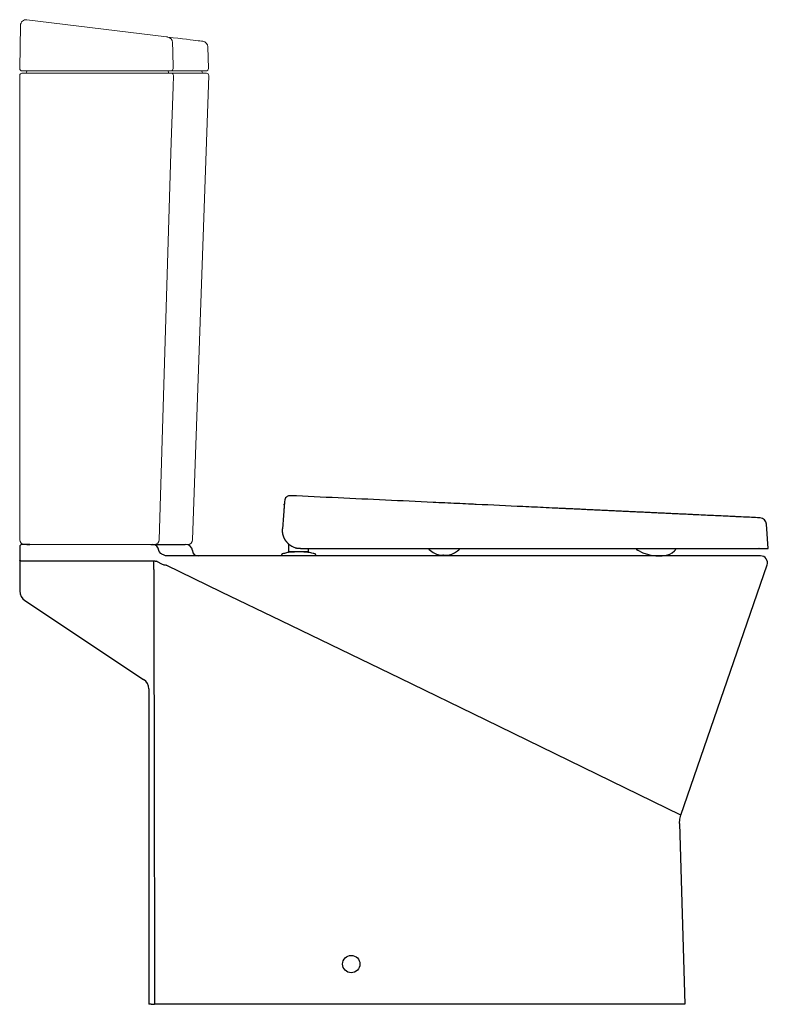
# Model space of a CAD drawing. Header units: millimetres. Extents: x 4518.103 to 4518.754, y 3167.557 to 3168.413.
import ezdxf

# ---------------------------------------------------------------- set-up
doc = ezdxf.new("R2010")
doc.units = ezdxf.units.MM
doc.layers.add('SANINDUSA', color=3, linetype='Continuous')

msp = doc.modelspace()

# ---------------------------------------------------------------- linework, layer by layer
at = {"layer": 'SANINDUSA', "linetype": 'Continuous', "lineweight": 15}
for p, q in [((4518.10276, 3168.37042), (4518.10342, 3168.408)), ((4518.10903, 3168.41288), (4518.23055, 3168.39796)), ((4518.26683, 3168.37044), (4518.26634, 3168.38928)), ((4518.10273, 3167.96065), (4518.10273, 3168.36439)), ((4518.10473, 3168.36639), (4518.10773, 3168.36639)), ((4518.10776, 3168.36839), (4518.10476, 3168.36839)), ((4518.10767, 3168.36639), (4518.10973, 3168.36639)), ((4518.10773, 3168.36639), (4518.23072, 3168.36639)), ((4518.23043, 3168.36839), (4518.10776, 3168.36839)), ((4518.23043, 3168.36839), (4518.23106, 3168.36839)), ((4518.23422, 3168.36839), (4518.23043, 3168.36839)), ((4518.23072, 3168.36639), (4518.23451, 3168.36639)), ((4518.26483, 3168.36839), (4518.23422, 3168.36839)), ((4518.23451, 3168.36639), (4518.26516, 3168.36639)), ((4518.25306, 3167.96051), (4518.26716, 3168.36432)), ((4518.10773, 3167.95665), (4518.10673, 3167.95665)), ((4518.10909, 3167.95665), (4518.10702, 3167.95665)), ((4518.21823, 3167.95665), (4518.10773, 3167.95665)), ((4518.11173, 3167.95665), (4518.10909, 3167.95665)), ((4518.22012, 3167.95665), (4518.21823, 3167.95665)), ((4518.24906, 3167.95665), (4518.22012, 3167.95665))]:
    msp.add_line(p, q, dxfattribs=at)
at = {"layer": 'SANINDUSA'}
for p, q in [((4518.33284, 3167.99139), (4518.33284, 3167.9914)), ((4518.75382, 3167.95292), (4518.75234, 3167.97415)), ((4518.10273, 3167.95465), (4518.10273, 3167.94921)), ((4518.11152, 3167.95665), (4518.10473, 3167.95665)), ((4518.10886, 3167.95665), (4518.11152, 3167.95665)), ((4518.21674, 3167.95665), (4518.21894, 3167.95665)), ((4518.21894, 3167.95665), (4518.24659, 3167.95665)), ((4518.33692, 3167.95005), (4518.33692, 3167.95675)), ((4518.34465, 3167.95314), (4518.34445, 3167.95318)), ((4518.10273, 3167.94921), (4518.10273, 3167.94279)), ((4518.22599, 3167.9484), (4518.2255, 3167.94882)), ((4518.22632, 3167.94816), (4518.22599, 3167.9484)), ((4518.22837, 3167.9471), (4518.22632, 3167.94816)), ((4518.23091, 3167.94665), (4518.2305, 3167.94666)), ((4518.74705, 3167.94665), (4518.23091, 3167.94665)), ((4518.33033, 3167.94717), (4518.33033, 3167.94665)), ((4518.33792, 3167.95005), (4518.33692, 3167.95005)), ((4518.35272, 3167.95005), (4518.33792, 3167.95005)), ((4518.34486, 3167.95311), (4518.34465, 3167.95314)), ((4518.34506, 3167.95308), (4518.34486, 3167.95311)), ((4518.34526, 3167.95305), (4518.34506, 3167.95308)), ((4518.34546, 3167.95303), (4518.34526, 3167.95305)), ((4518.36033, 3167.94665), (4518.34533, 3167.94665)), ((4518.34567, 3167.953), (4518.34546, 3167.95303)), ((4518.34587, 3167.95298), (4518.34567, 3167.953)), ((4518.34608, 3167.95297), (4518.34587, 3167.95298)), ((4518.34628, 3167.95295), (4518.34608, 3167.95297)), ((4518.34649, 3167.95294), (4518.34628, 3167.95295)), ((4518.34669, 3167.95293), (4518.34649, 3167.95294)), ((4518.3469, 3167.95292), (4518.34669, 3167.95293)), ((4518.3469, 3167.95292), (4518.34731, 3167.95292)), ((4518.34731, 3167.95292), (4518.57594, 3167.95292)), ((4518.35291, 3167.95005), (4518.35272, 3167.95005)), ((4518.3531, 3167.95005), (4518.35291, 3167.95005)), ((4518.35372, 3167.95005), (4518.3531, 3167.95005)), ((4518.35372, 3167.95292), (4518.35372, 3167.95005)), ((4518.36033, 3167.94665), (4518.36033, 3167.94717)), ((4518.46855, 3167.94734), (4518.4692, 3167.94726)), ((4518.65414, 3167.95291), (4518.65414, 3167.95292)), ((4518.65449, 3167.95292), (4518.65449, 3167.95291)), ((4518.66119, 3167.94667), (4518.66136, 3167.94667)), ((4518.66727, 3167.95291), (4518.66727, 3167.95292)), ((4518.10273, 3167.94279), (4518.10273, 3167.9387)), ((4518.10273, 3167.9387), (4518.10273, 3167.93487)), ((4518.21945, 3167.94207), (4518.10473, 3167.94207)), ((4518.22068, 3167.94202), (4518.21945, 3167.94207)), ((4518.21945, 3167.9387), (4518.21945, 3167.94207)), ((4518.21945, 3167.93487), (4518.21945, 3167.9387)), ((4518.22068, 3167.94202), (4518.22166, 3167.94191)), ((4518.22221, 3167.94181), (4518.22166, 3167.94191)), ((4518.22928, 3167.9387), (4518.23007, 3167.93856)), ((4518.67779, 3167.7211), (4518.75272, 3167.9387)), ((4518.10273, 3167.93487), (4518.10273, 3167.91609)), ((4518.1072, 3167.90776), (4518.21049, 3167.83923)), ((4518.21497, 3167.83089), (4518.21497, 3167.55665)), ((4518.67671, 3167.71403), (4518.6811, 3167.55665)), ((4518.21697, 3167.55665), (4518.21497, 3167.55665)), ((4518.21697, 3167.55665), (4518.2201, 3167.55665)), ((4518.22225, 3167.55665), (4518.2201, 3167.55665)), ((4518.6811, 3167.55665), (4518.22225, 3167.55665))]:
    msp.add_line(p, q, dxfattribs=at)
at = {"layer": 'SANINDUSA', "linetype": 'Continuous', "lineweight": 15, "flags": 128}
for points in [[(4518.23055, 3168.39796), (4518.23088, 3168.39792), (4518.23118, 3168.39788), (4518.23141, 3168.39785), (4518.2315, 3168.39784)], [(4518.2315, 3168.39784), (4518.23614, 3168.39727), (4518.24041, 3168.39675), (4518.24429, 3168.39627), (4518.2478, 3168.39584), (4518.25092, 3168.39546), (4518.25366, 3168.39512), (4518.25601, 3168.39483), (4518.25797, 3168.39459), (4518.25954, 3168.3944), (4518.26072, 3168.39425), (4518.2615, 3168.39416), (4518.2619, 3168.39411), (4518.26195, 3168.3941)], [(4518.23562, 3168.39301), (4518.23578, 3168.38535), (4518.23611, 3168.37044)], [(4518.2364, 3168.36432), (4518.23609, 3168.3544), (4518.23461, 3168.30643), (4518.22867, 3168.11455), (4518.22391, 3167.96051)]]:
    msp.add_lwpolyline(points, dxfattribs=at)
at = {"layer": 'SANINDUSA', "flags": 128}
for points in [[(4518.33298, 3167.99341), (4518.33216, 3167.98172), (4518.33135, 3167.97003)], [(4518.33282, 3167.99117), (4518.33282, 3167.99119), (4518.33282, 3167.99121)], [(4518.33282, 3167.99113), (4518.33282, 3167.99115), (4518.33282, 3167.99117)], [(4518.33284, 3167.99145), (4518.33284, 3167.99147), (4518.33284, 3167.99148)], [(4518.33284, 3167.99142), (4518.33284, 3167.99144), (4518.33284, 3167.99145)], [(4518.33284, 3167.9914), (4518.33284, 3167.9914), (4518.33284, 3167.99142)], [(4518.33241, 3167.9853), (4518.33241, 3167.9853)], [(4518.2255, 3167.94882), (4518.22412, 3167.95051), (4518.22379, 3167.9512)], [(4518.2305, 3167.94666), (4518.2295, 3167.94679), (4518.22837, 3167.9471)], [(4518.45885, 3167.95219), (4518.45891, 3167.95214), (4518.45892, 3167.95212), (4518.45893, 3167.95212), (4518.45893, 3167.95211), (4518.45893, 3167.95211), (4518.45893, 3167.95211), (4518.45893, 3167.95211), (4518.45893, 3167.95211), (4518.45893, 3167.95211), (4518.45893, 3167.95211), (4518.45893, 3167.95211), (4518.46231, 3167.94953), (4518.4653, 3167.94815), (4518.46855, 3167.94734)], [(4518.47131, 3167.94716), (4518.47175, 3167.94715), (4518.47178, 3167.94715), (4518.4718, 3167.94715), (4518.4718, 3167.94715), (4518.4718, 3167.94715), (4518.4718, 3167.94715), (4518.4718, 3167.94715), (4518.4718, 3167.94715), (4518.47321, 3167.94717), (4518.47432, 3167.94724), (4518.47546, 3167.94737), (4518.47662, 3167.94758), (4518.47867, 3167.94822), (4518.48093, 3167.94931), (4518.48354, 3167.95106), (4518.48465, 3167.95193), (4518.48472, 3167.95199), (4518.48473, 3167.952), (4518.48473, 3167.952), (4518.48473, 3167.952), (4518.48474, 3167.952), (4518.48474, 3167.952), (4518.48474, 3167.952), (4518.48474, 3167.952), (4518.48494, 3167.95216), (4518.48504, 3167.95223)], [(4518.63968, 3167.95183), (4518.63984, 3167.95174), (4518.64007, 3167.95161), (4518.64019, 3167.95154), (4518.64022, 3167.95153), (4518.64023, 3167.95152), (4518.64023, 3167.95152), (4518.64023, 3167.95152), (4518.64023, 3167.95152), (4518.64023, 3167.95152), (4518.64023, 3167.95152), (4518.64023, 3167.95152), (4518.64023, 3167.95152), (4518.64023, 3167.95152), (4518.64481, 3167.94931), (4518.64952, 3167.94775), (4518.6518, 3167.94726), (4518.65604, 3167.94676), (4518.65732, 3167.94669), (4518.65809, 3167.94666), (4518.65887, 3167.94665), (4518.65942, 3167.94665), (4518.65957, 3167.94665), (4518.65965, 3167.94665), (4518.65967, 3167.94665), (4518.65968, 3167.94665), (4518.65968, 3167.94665), (4518.65968, 3167.94665), (4518.65968, 3167.94665), (4518.65968, 3167.94665), (4518.65968, 3167.94665), (4518.65968, 3167.94665), (4518.65969, 3167.94665), (4518.65995, 3167.94665), (4518.66036, 3167.94666)], [(4518.66136, 3167.94667), (4518.66155, 3167.94668), (4518.66159, 3167.94669), (4518.6616, 3167.94669), (4518.6616, 3167.94669), (4518.6616, 3167.94669), (4518.6616, 3167.94669), (4518.6616, 3167.94669), (4518.6616, 3167.94669), (4518.6616, 3167.94669), (4518.66348, 3167.94686), (4518.66493, 3167.94712), (4518.66636, 3167.94751), (4518.66815, 3167.94822), (4518.67009, 3167.94934), (4518.67218, 3167.95099), (4518.67273, 3167.95151), (4518.6728, 3167.95158), (4518.67283, 3167.95161), (4518.67284, 3167.95162), (4518.67284, 3167.95162), (4518.67284, 3167.95162), (4518.67284, 3167.95162), (4518.67284, 3167.95162), (4518.67284, 3167.95162), (4518.67284, 3167.95162), (4518.67284, 3167.95162), (4518.67284, 3167.95162), (4518.67287, 3167.95164), (4518.6729, 3167.95168)], [(4518.10473, 3167.94207), (4518.10434, 3167.94209), (4518.10396, 3167.94213), (4518.10361, 3167.9422), (4518.10331, 3167.94229), (4518.10306, 3167.94239), (4518.10288, 3167.94252), (4518.10276, 3167.94265), (4518.10273, 3167.94279)], [(4518.22221, 3167.94181), (4518.2224, 3167.94168), (4518.22608, 3167.9397)], [(4518.22608, 3167.9397), (4518.2282, 3167.93896), (4518.22928, 3167.9387)], [(4518.67779, 3167.7211), (4518.50792, 3167.80407), (4518.43382, 3167.83996), (4518.33013, 3167.89012), (4518.27828, 3167.91519), (4518.23007, 3167.93856)], [(4518.21945, 3167.93487), (4518.2195, 3167.90531), (4518.21978, 3167.74662), (4518.22005, 3167.58793), (4518.2201, 3167.55665)], [(4518.67671, 3167.71403), (4518.67692, 3167.71755), (4518.67779, 3167.7211)]]:
    msp.add_lwpolyline(points, dxfattribs=at)
at = {"layer": 'SANINDUSA'}
msp.add_circle((4518.3911, 3167.59165), 0.0075, dxfattribs=at)
at = {"layer": 'SANINDUSA', "linetype": 'Continuous', "lineweight": 15}
for centre, radius, start, end in [((4518.10842, 3168.40792), 0.005, 83, 179), ((4518.2308, 3168.39307), 0.00482, 359.255, 81.64705), ((4518.26134, 3168.38914), 0.005, 1.60165, 83), ((4518.10473, 3168.36439), 0.002, 90, 180), ((4518.10476, 3168.37039), 0.002, 179, 270), ((4518.10773, 3168.36739), 0.001, 270, 0), ((4518.10973, 3168.36739), 0.001, 90, 180), ((4518.23103, 3168.36742), 0.000975, 358.51266, 88.42971), ((4518.23298, 3168.36736), 0.000975, 178.51099, 268.42922), ((4518.23416, 3168.37034), 0.00195, 271.69165, 2.98453), ((4518.23445, 3168.36444), 0.00195, 356.53539, 88.28779), ((4518.2603, 3168.36739), 0.001, 0, 90), ((4518.2623, 3168.36739), 0.001, 180, 270), ((4518.26483, 3168.37039), 0.002, 270, 1.5), ((4518.26516, 3168.36439), 0.002, 358, 90), ((4518.10673, 3167.96065), 0.004, 180, 270), ((4518.22002, 3167.96054), 0.00389, 271.51165, 359.57856), ((4518.24906, 3167.96065), 0.004, 270, 358)]:
    msp.add_arc(centre, radius, start, end, dxfattribs=at)
at = {"layer": 'SANINDUSA'}
for centre, radius, start, end in [((4518.74604, 3167.97341), 0.00634, 6.68338, 84.61669), ((4518.10473, 3167.95465), 0.002, 90, 180), ((4518.21799, 3167.95084), 0.00581, 3.52621, 88.60706), ((4518.24695, 3167.95065), 0.006, 5.21591, 90), ((4518.2579, 3167.95165), 0.005, 185.21591, 270), ((4518.74705, 3167.94065), 0.006, 340.99982, 90), ((4518.11273, 3167.91609), 0.01, 180, 236.43726), ((4518.20497, 3167.83089), 0.01, 0, 56.43726)]:
    msp.add_arc(centre, radius, start, end, dxfattribs=at)
for points, knots in [([(4518.33827, 3167.99898), (4518.33763, 3167.99899), (4518.33633, 3167.99886), (4518.33464, 3167.99781), (4518.3334, 3167.99626), (4518.33316, 3167.99498), (4518.33301, 3167.99377)], [0, 0, 0, 0, 0.250101, 0.500259, 0.750273, 1, 1, 1, 1]), ([(4518.57876, 3167.98764), (4518.5783, 3167.98766), (4518.57762, 3167.98769), (4518.57683, 3167.98773), (4518.57646, 3167.98775), (4518.5763, 3167.98776), (4518.57626, 3167.98776), (4518.57624, 3167.98776), (4518.57623, 3167.98776), (4518.5762, 3167.98776), (4518.57609, 3167.98777), (4518.57428, 3167.98785), (4518.5691, 3167.9881), (4518.55728, 3167.98865), (4518.53362, 3167.98977), (4518.5125, 3167.99077), (4518.49793, 3167.99145), (4518.49677, 3167.99151), (4518.49644, 3167.99152), (4518.49631, 3167.99153), (4518.49629, 3167.99153), (4518.49628, 3167.99153), (4518.49628, 3167.99153), (4518.49627, 3167.99153), (4518.49626, 3167.99153), (4518.4962, 3167.99153), (4518.49603, 3167.99154), (4518.49501, 3167.99159), (4518.4906, 3167.9918), (4518.47941, 3167.99233), (4518.45532, 3167.99346), (4518.40712, 3167.99574), (4518.36581, 3167.99768), (4518.33827, 3167.99898)], [0, 0, 0, 0, 0.015625, 0.023437, 0.027344, 0.02832, 0.028809, 0.028809, 0.029053, 0.029053, 0.029297, 0.03125, 0.0625, 0.125, 0.25, 0.5, 0.515625, 0.519531, 0.521484, 0.521729, 0.521851, 0.521881, 0.521881, 0.521912, 0.521912, 0.521973, 0.522461, 0.523437, 0.53125, 0.5625, 0.625, 0.75, 1, 1, 1, 1]), ([(4518.61876, 3167.98575), (4518.61873, 3167.98576), (4518.61871, 3167.98576), (4518.61866, 3167.98576), (4518.61858, 3167.98576), (4518.6184, 3167.98577), (4518.61804, 3167.98579), (4518.61733, 3167.98582), (4518.61671, 3167.98585), (4518.6163, 3167.98587)], [0, 0, 0, 0, 0.03125, 0.03125, 0.0625, 0.125, 0.25, 0.5, 1, 1, 1, 1]), ([(4518.66129, 3167.98375), (4518.66128, 3167.98375), (4518.66126, 3167.98375), (4518.66124, 3167.98375), (4518.66121, 3167.98375), (4518.66113, 3167.98376), (4518.66096, 3167.98376), (4518.66064, 3167.98378), (4518.65999, 3167.98381), (4518.65943, 3167.98384), (4518.65906, 3167.98385)], [0, 0, 0, 0, 0.015625, 0.015625, 0.03125, 0.0625, 0.125, 0.25, 0.5, 1, 1, 1, 1]), ([(4518.74663, 3167.97972), (4518.74663, 3167.97972), (4518.74515, 3167.97979), (4518.74195, 3167.97994), (4518.74144, 3167.97997), (4518.74129, 3167.97998), (4518.74123, 3167.97998), (4518.74121, 3167.97998), (4518.74119, 3167.97998), (4518.74115, 3167.97998), (4518.74092, 3167.97999), (4518.73983, 3167.98004), (4518.73669, 3167.98019), (4518.73176, 3167.98043), (4518.72692, 3167.98065), (4518.72473, 3167.98076), (4518.72407, 3167.98079), (4518.72382, 3167.9808), (4518.72375, 3167.9808), (4518.72374, 3167.9808), (4518.72371, 3167.98081), (4518.72367, 3167.98081), (4518.72351, 3167.98081), (4518.72247, 3167.98086), (4518.71773, 3167.98109), (4518.70834, 3167.98153), (4518.69846, 3167.982), (4518.69302, 3167.98225), (4518.69274, 3167.98227), (4518.6926, 3167.98227), (4518.69254, 3167.98228), (4518.69251, 3167.98228), (4518.6925, 3167.98228), (4518.69248, 3167.98228), (4518.69222, 3167.98229), (4518.69146, 3167.98233), (4518.68967, 3167.98241), (4518.68604, 3167.98258), (4518.68284, 3167.98273), (4518.68066, 3167.98284)], [0, 0, 0, 0, 0.25, 0.28125, 0.289063, 0.292969, 0.293945, 0.293945, 0.294922, 0.294922, 0.296875, 0.3125, 0.375, 0.5, 0.5625, 0.578125, 0.585938, 0.587891, 0.587891, 0.588379, 0.588379, 0.588867, 0.589844, 0.59375, 0.625, 0.75, 0.875, 0.878906, 0.880859, 0.881836, 0.882324, 0.882324, 0.882568, 0.882568, 0.882813, 0.890625, 0.90625, 0.9375, 1, 1, 1, 1]), ([(4518.33131, 3167.96897), (4518.33131, 3167.96909), (4518.33131, 3167.96932), (4518.33132, 3167.96968), (4518.33134, 3167.96992), (4518.33135, 3167.97003)], [0, 0, 0, 0, 0.332831, 0.666183, 1, 1, 1, 1]), ([(4518.33132, 3167.96836), (4518.33131, 3167.96846), (4518.33131, 3167.96866), (4518.33131, 3167.96887), (4518.33131, 3167.96897)], [0, 0, 0, 0, 0.4998989, 1, 1, 1, 1]), ([(4518.33136, 3167.96758), (4518.33135, 3167.96771), (4518.33133, 3167.96798), (4518.33132, 3167.96826), (4518.33132, 3167.96839)], [0, 0, 0, 0, 0.499877, 1, 1, 1, 1]), ([(4518.33135, 3167.96776), (4518.33134, 3167.96786), (4518.33133, 3167.96806), (4518.33132, 3167.96826), (4518.33132, 3167.96836)], [0, 0, 0, 0, 0.4999311, 1, 1, 1, 1]), ([(4518.33141, 3167.96716), (4518.33139, 3167.96726), (4518.33137, 3167.96746), (4518.33136, 3167.96766), (4518.33135, 3167.96776)], [0, 0, 0, 0, 0.499963, 1, 1, 1, 1]), ([(4518.33148, 3167.96656), (4518.33147, 3167.96666), (4518.33144, 3167.96686), (4518.33142, 3167.96706), (4518.33141, 3167.96716)], [0, 0, 0, 0, 0.4999949, 1, 1, 1, 1]), ([(4518.33155, 3167.96617), (4518.33153, 3167.96624), (4518.33151, 3167.96637), (4518.33149, 3167.96649), (4518.33148, 3167.96656)], [0, 0, 0, 0, 0.500014, 1, 1, 1, 1]), ([(4518.33162, 3167.96579), (4518.3316, 3167.96585), (4518.33158, 3167.96598), (4518.33156, 3167.96611), (4518.33155, 3167.96617)], [0, 0, 0, 0, 0.500028, 1, 1, 1, 1]), ([(4518.3317, 3167.96541), (4518.33168, 3167.96547), (4518.33166, 3167.9656), (4518.33163, 3167.96573), (4518.33162, 3167.96579)], [0, 0, 0, 0, 0.500042, 1, 1, 1, 1]), ([(4518.33179, 3167.96504), (4518.33177, 3167.9651), (4518.33174, 3167.96522), (4518.33171, 3167.96535), (4518.3317, 3167.96541)], [0, 0, 0, 0, 0.5000557, 1, 1, 1, 1]), ([(4518.33188, 3167.96467), (4518.33187, 3167.96473), (4518.33183, 3167.96485), (4518.3318, 3167.96497), (4518.33179, 3167.96504)], [0, 0, 0, 0, 0.50007, 1, 1, 1, 1]), ([(4518.33199, 3167.9643), (4518.33197, 3167.96436), (4518.33194, 3167.96448), (4518.3319, 3167.9646), (4518.33188, 3167.96467)], [0, 0, 0, 0, 0.500085, 1, 1, 1, 1]), ([(4518.3321, 3167.96394), (4518.33208, 3167.964), (4518.33205, 3167.96412), (4518.33201, 3167.96424), (4518.33199, 3167.9643)], [0, 0, 0, 0, 0.5001, 1, 1, 1, 1]), ([(4518.33223, 3167.96358), (4518.3322, 3167.96364), (4518.33216, 3167.96376), (4518.33212, 3167.96388), (4518.3321, 3167.96394)], [0, 0, 0, 0, 0.500115, 1, 1, 1, 1]), ([(4518.33233, 3167.96328), (4518.33232, 3167.96333), (4518.33228, 3167.96343), (4518.33224, 3167.96353), (4518.33223, 3167.96358)], [0, 0, 0, 0, 0.500489, 1, 1, 1, 1]), ([(4518.33255, 3167.96273), (4518.33251, 3167.96282), (4518.33244, 3167.963), (4518.33237, 3167.96319), (4518.33233, 3167.96328)], [0, 0, 0, 0, 0.499841, 1, 1, 1, 1]), ([(4518.33279, 3167.9622), (4518.33275, 3167.96229), (4518.33267, 3167.96246), (4518.33259, 3167.96264), (4518.33255, 3167.96273)], [0, 0, 0, 0, 0.499876, 1, 1, 1, 1]), ([(4518.33304, 3167.96168), (4518.333, 3167.96177), (4518.33291, 3167.96194), (4518.33283, 3167.96211), (4518.33279, 3167.9622)], [0, 0, 0, 0, 0.499911, 1, 1, 1, 1]), ([(4518.3333, 3167.96118), (4518.33326, 3167.96126), (4518.33317, 3167.96143), (4518.33308, 3167.9616), (4518.33304, 3167.96168)], [0, 0, 0, 0, 0.499944, 1, 1, 1, 1]), ([(4518.33352, 3167.96079), (4518.33349, 3167.96086), (4518.33341, 3167.96099), (4518.33334, 3167.96111), (4518.3333, 3167.96118)], [0, 0, 0, 0, 0.4999798, 1, 1, 1, 1]), ([(4518.33375, 3167.96042), (4518.33371, 3167.96048), (4518.33364, 3167.96061), (4518.33356, 3167.96073), (4518.33352, 3167.96079)], [0, 0, 0, 0, 0.5000007, 1, 1, 1, 1]), ([(4518.33396, 3167.9601), (4518.33392, 3167.96015), (4518.33385, 3167.96026), (4518.33379, 3167.96037), (4518.33375, 3167.96042)], [0, 0, 0, 0, 0.500018, 1, 1, 1, 1]), ([(4518.33417, 3167.95979), (4518.33413, 3167.95984), (4518.33406, 3167.95994), (4518.33399, 3167.96005), (4518.33396, 3167.9601)], [0, 0, 0, 0, 0.500034, 1, 1, 1, 1]), ([(4518.33438, 3167.95949), (4518.33435, 3167.95954), (4518.33428, 3167.95964), (4518.3342, 3167.95974), (4518.33417, 3167.95979)], [0, 0, 0, 0, 0.50005, 1, 1, 1, 1]), ([(4518.3346, 3167.95919), (4518.33457, 3167.95924), (4518.33449, 3167.95934), (4518.33442, 3167.95944), (4518.33438, 3167.95949)], [0, 0, 0, 0, 0.500065, 1, 1, 1, 1]), ([(4518.33482, 3167.95891), (4518.33479, 3167.95896), (4518.33471, 3167.95905), (4518.33464, 3167.95915), (4518.3346, 3167.95919)], [0, 0, 0, 0, 0.500081, 1, 1, 1, 1]), ([(4518.33505, 3167.95864), (4518.33501, 3167.95868), (4518.33493, 3167.95877), (4518.33486, 3167.95887), (4518.33482, 3167.95891)], [0, 0, 0, 0, 0.500095, 1, 1, 1, 1]), ([(4518.33527, 3167.95838), (4518.33524, 3167.95842), (4518.33516, 3167.95851), (4518.33508, 3167.95859), (4518.33505, 3167.95864)], [0, 0, 0, 0, 0.5001099, 1, 1, 1, 1]), ([(4518.3355, 3167.95812), (4518.33546, 3167.95816), (4518.33539, 3167.95825), (4518.33531, 3167.95833), (4518.33527, 3167.95838)], [0, 0, 0, 0, 0.500118, 1, 1, 1, 1]), ([(4518.3355, 3167.95812), (4518.3356, 3167.95802), (4518.33578, 3167.95782), (4518.33608, 3167.95752), (4518.33639, 3167.95722), (4518.33672, 3167.95692), (4518.33707, 3167.95662), (4518.33744, 3167.95632), (4518.33783, 3167.95602), (4518.33829, 3167.9557), (4518.33883, 3167.95534), (4518.3396, 3167.95489), (4518.34061, 3167.95437), (4518.34161, 3167.95395), (4518.34246, 3167.95367), (4518.34306, 3167.95349), (4518.34373, 3167.95332), (4518.3442, 3167.95322), (4518.34445, 3167.95318)], [0, 0, 0, 0, 0.03962, 0.080175, 0.121773, 0.164526, 0.208554, 0.253989, 0.301054, 0.349964, 0.416663, 0.487742, 0.606417, 0.744221, 0.800723, 0.862367, 0.92729, 1, 1, 1, 1]), ([(4518.33124, 3167.94837), (4518.33112, 3167.94832), (4518.33086, 3167.94822), (4518.33057, 3167.94793), (4518.33037, 3167.94757), (4518.33035, 3167.9473), (4518.33033, 3167.94716)], [0, 0, 0, 0, 0.2500029, 0.4999983, 0.7500009, 1, 1, 1, 1]), ([(4518.34533, 3167.94665), (4518.34136, 3167.94665), (4518.33754, 3167.94665), (4518.33191, 3167.94665), (4518.33033, 3167.94665), (4518.33033, 3167.94665)], [0, 0, 0, 0, 0.5, 0.5, 1, 1, 1, 1]), ([(4518.33851, 3167.94988), (4518.33725, 3167.94969), (4518.33474, 3167.9493), (4518.33229, 3167.94865), (4518.33124, 3167.94837)], [0, 0, 0, 0, 0.499943, 1, 1, 1, 1]), ([(4518.34464, 3167.95005), (4518.34393, 3167.95004), (4518.34277, 3167.95002), (4518.34126, 3167.94999), (4518.34006, 3167.94996), (4518.33899, 3167.94992), (4518.33868, 3167.94989), (4518.33851, 3167.94988)], [0, 0, 0, 0, 0.239513, 0.391659, 0.568231, 0.768924, 1, 1, 1, 1]), ([(4518.35943, 3167.94837), (4518.35846, 3167.94863), (4518.35618, 3167.94926), (4518.35203, 3167.94992), (4518.35172, 3167.94992), (4518.35078, 3167.94997), (4518.34985, 3167.95), (4518.34888, 3167.95003), (4518.34818, 3167.95004), (4518.34783, 3167.95005)], [0, 0, 0, 0, 0.265526, 0.530991, 0.6532, 0.757352, 0.846784, 0.923407, 1, 1, 1, 1]), ([(4518.36033, 3167.94716), (4518.36032, 3167.9473), (4518.3603, 3167.94757), (4518.3601, 3167.94793), (4518.35981, 3167.94822), (4518.35955, 3167.94832), (4518.35943, 3167.94837)], [0, 0, 0, 0, 0.2499963, 0.4999976, 0.7499938, 1, 1, 1, 1]), ([(4518.45844, 3167.95292), (4518.45846, 3167.95285), (4518.4585, 3167.95268), (4518.45864, 3167.95242), (4518.45878, 3167.95227), (4518.45885, 3167.95219)], [0, 0, 0, 0, 0.257617, 0.629173, 1, 1, 1, 1]), ([(4518.4692, 3167.94726), (4518.46935, 3167.94724), (4518.46956, 3167.94721), (4518.46983, 3167.94719), (4518.47008, 3167.94718), (4518.47021, 3167.94717), (4518.47027, 3167.94717), (4518.47029, 3167.94717), (4518.4703, 3167.94717), (4518.4703, 3167.94717), (4518.4703, 3167.94717), (4518.4703, 3167.94717), (4518.4703, 3167.94717), (4518.4703, 3167.94717), (4518.4703, 3167.94717), (4518.47037, 3167.94716), (4518.47043, 3167.94716), (4518.47055, 3167.94715), (4518.47059, 3167.94715), (4518.47062, 3167.94715), (4518.47065, 3167.94716), (4518.47068, 3167.94716), (4518.47068, 3167.94716), (4518.47068, 3167.94716)], [0, 0, 0, 0, 0.107484, 0.373272, 0.507573, 0.57544, 0.609603, 0.61817, 0.622458, 0.624599, 0.625133, 0.625403, 0.625537, 0.625604, 0.625623, 0.625632, 0.84961, 0.891537, 0.908637, 0.924603, 0.940776, 0.958333, 1, 1, 1, 1]), ([(4518.47068, 3167.94716), (4518.47071, 3167.94716), (4518.47073, 3167.94716), (4518.47077, 3167.94716), (4518.47079, 3167.94716), (4518.4708, 3167.94716), (4518.4708, 3167.94716), (4518.4708, 3167.94716)], [0, 0, 0, 0, 0.577206, 0.68376, 0.784692, 0.887602, 1, 1, 1, 1]), ([(4518.47131, 3167.94716), (4518.47128, 3167.94716), (4518.47121, 3167.94716), (4518.471, 3167.94716), (4518.47092, 3167.94716), (4518.47085, 3167.94716), (4518.47082, 3167.94716), (4518.47081, 3167.94716), (4518.4708, 3167.94716), (4518.4708, 3167.94716), (4518.4708, 3167.94716), (4518.4708, 3167.94716), (4518.4708, 3167.94716)], [0, 0, 0, 0, 0.5, 0.5, 0.75, 0.875, 0.9375, 0.96875, 0.984375, 0.992187, 0.992187, 1, 1, 1, 1]), ([(4518.48504, 3167.95223), (4518.48511, 3167.9523), (4518.48527, 3167.95245), (4518.48543, 3167.95269), (4518.48548, 3167.95285), (4518.4855, 3167.95292)], [0, 0, 0, 0, 0.379166, 0.757476, 1, 1, 1, 1]), ([(4518.63907, 3167.95282), (4518.63907, 3167.95272), (4518.63909, 3167.95252), (4518.63921, 3167.95224), (4518.6394, 3167.952), (4518.63957, 3167.95189), (4518.63968, 3167.95183)], [0, 0, 0, 0, 0.2530567, 0.503884, 0.7529482, 1, 1, 1, 1]), ([(4518.66036, 3167.94666), (4518.66048, 3167.94666), (4518.66054, 3167.94666), (4518.66065, 3167.94665), (4518.66083, 3167.94665), (4518.66091, 3167.94666), (4518.66119, 3167.94667)], [0, 0, 0, 0, 0.140669, 0.256826, 0.466141, 1, 1, 1, 1]), ([(4518.6729, 3167.95168), (4518.67297, 3167.95176), (4518.67312, 3167.95191), (4518.67327, 3167.9522), (4518.67337, 3167.9525), (4518.67338, 3167.95272), (4518.67339, 3167.95282)], [0, 0, 0, 0, 0.249595, 0.499745, 0.749889, 1, 1, 1, 1]), ([(4518.67338, 3167.95282), (4518.67338, 3167.95282), (4518.67339, 3167.95282), (4518.67337, 3167.95282), (4518.67336, 3167.95282)], [0, 0, 0, 0, 0.222336, 1, 1, 1, 1]), ([(4518.67336, 3167.95282), (4518.67337, 3167.95282), (4518.67339, 3167.95282), (4518.67338, 3167.95282), (4518.67338, 3167.95282)], [0, 0, 0, 0, 0.777678, 1, 1, 1, 1]), ([(4518.74582, 3167.95292), (4518.74582, 3167.95292), (4518.74581, 3167.95292), (4518.74573, 3167.95292), (4518.74567, 3167.95292), (4518.74562, 3167.95292), (4518.74562, 3167.95292)], [0, 0, 0, 0, 0.331195, 0.66257, 0.993984, 1, 1, 1, 1])]:
    msp.add_open_spline(points, degree=3, knots=knots, dxfattribs=at)
for points in [[(4518.33256, 3167.9874), (4518.33256, 3167.98733), (4518.33255, 3167.98727), (4518.33255, 3167.9872)], [(4518.33257, 3167.98759), (4518.33257, 3167.98753), (4518.33257, 3167.98746), (4518.33256, 3167.9874)], [(4518.33259, 3167.98778), (4518.33258, 3167.98772), (4518.33258, 3167.98765), (4518.33257, 3167.98759)], [(4518.33265, 3167.98872), (4518.33265, 3167.98866), (4518.33265, 3167.9886), (4518.33264, 3167.98854)], [(4518.33268, 3167.98906), (4518.33267, 3167.989), (4518.33267, 3167.98895), (4518.33267, 3167.98889)], [(4518.33269, 3167.98922), (4518.33268, 3167.98917), (4518.33268, 3167.98911), (4518.33268, 3167.98906)], [(4518.33274, 3167.99001), (4518.33274, 3167.98996), (4518.33274, 3167.98991), (4518.33273, 3167.98986)], [(4518.33275, 3167.99016), (4518.33275, 3167.99011), (4518.33275, 3167.99006), (4518.33274, 3167.99001)], [(4518.33279, 3167.99067), (4518.33279, 3167.99064), (4518.33279, 3167.99061), (4518.33278, 3167.99058)], [(4518.33278, 3167.99058), (4518.33278, 3167.99054), (4518.33278, 3167.99051), (4518.33278, 3167.99047)], [(4518.33281, 3167.99099), (4518.33281, 3167.99097), (4518.33281, 3167.99094), (4518.33281, 3167.99092)], [(4518.33286, 3167.99161), (4518.33285, 3167.9916), (4518.33285, 3167.99158), (4518.33285, 3167.99157)], [(4518.33287, 3167.99176), (4518.33287, 3167.99175), (4518.33287, 3167.99175), (4518.33286, 3167.99174)], [(4518.33286, 3167.99174), (4518.33286, 3167.99173), (4518.33286, 3167.99173), (4518.33286, 3167.99172)], [(4518.33286, 3167.99169), (4518.33286, 3167.99168), (4518.33286, 3167.99167), (4518.33286, 3167.99165)], [(4518.33286, 3167.99165), (4518.33286, 3167.99164), (4518.33286, 3167.99163), (4518.33286, 3167.99161)], [(4518.33299, 3167.99359), (4518.33299, 3167.99353), (4518.33299, 3167.99347), (4518.33298, 3167.99341)], [(4518.33301, 3167.99377), (4518.333, 3167.99371), (4518.333, 3167.99365), (4518.33299, 3167.99359)], [(4518.58129, 3167.98752), (4518.58044, 3167.98756), (4518.5796, 3167.9876), (4518.57876, 3167.98764)], [(4518.58381, 3167.9874), (4518.58297, 3167.98744), (4518.58213, 3167.98748), (4518.58129, 3167.98752)], [(4518.58634, 3167.98728), (4518.5855, 3167.98732), (4518.58465, 3167.98736), (4518.58381, 3167.9874)], [(4518.58886, 3167.98716), (4518.58802, 3167.9872), (4518.58718, 3167.98724), (4518.58634, 3167.98728)], [(4518.59138, 3167.98705), (4518.59054, 3167.98709), (4518.5897, 3167.98712), (4518.58886, 3167.98716)], [(4518.59389, 3167.98693), (4518.59306, 3167.98697), (4518.59222, 3167.98701), (4518.59138, 3167.98705)], [(4518.5964, 3167.98681), (4518.59557, 3167.98685), (4518.59473, 3167.98689), (4518.59389, 3167.98693)], [(4518.59891, 3167.98669), (4518.59808, 3167.98673), (4518.59724, 3167.98677), (4518.5964, 3167.98681)], [(4518.60141, 3167.98657), (4518.60058, 3167.98661), (4518.59975, 3167.98665), (4518.59891, 3167.98669)], [(4518.60391, 3167.98645), (4518.60308, 3167.98649), (4518.60225, 3167.98653), (4518.60141, 3167.98657)], [(4518.6064, 3167.98634), (4518.60557, 3167.98638), (4518.60474, 3167.98642), (4518.60391, 3167.98645)], [(4518.60889, 3167.98622), (4518.60806, 3167.98626), (4518.60723, 3167.9863), (4518.6064, 3167.98634)], [(4518.61136, 3167.9861), (4518.61054, 3167.98614), (4518.60971, 3167.98618), (4518.60889, 3167.98622)], [(4518.61384, 3167.98599), (4518.61301, 3167.98603), (4518.61219, 3167.98606), (4518.61136, 3167.9861)], [(4518.6163, 3167.98587), (4518.61548, 3167.98591), (4518.61466, 3167.98595), (4518.61384, 3167.98599)], [(4518.62123, 3167.98564), (4518.62041, 3167.98568), (4518.61958, 3167.98572), (4518.61876, 3167.98575)], [(4518.6237, 3167.98552), (4518.62288, 3167.98556), (4518.62206, 3167.9856), (4518.62123, 3167.98564)], [(4518.62615, 3167.98541), (4518.62534, 3167.98544), (4518.62452, 3167.98548), (4518.6237, 3167.98552)], [(4518.62859, 3167.98529), (4518.62778, 3167.98533), (4518.62697, 3167.98537), (4518.62615, 3167.98541)], [(4518.63102, 3167.98518), (4518.63022, 3167.98521), (4518.62941, 3167.98525), (4518.62859, 3167.98529)], [(4518.63344, 3167.98506), (4518.63264, 3167.9851), (4518.63183, 3167.98514), (4518.63102, 3167.98518)], [(4518.63584, 3167.98495), (4518.63504, 3167.98499), (4518.63424, 3167.98502), (4518.63344, 3167.98506)], [(4518.63823, 3167.98484), (4518.63744, 3167.98487), (4518.63664, 3167.98491), (4518.63584, 3167.98495)], [(4518.64061, 3167.98472), (4518.63982, 3167.98476), (4518.63903, 3167.9848), (4518.63823, 3167.98484)], [(4518.64297, 3167.98461), (4518.64218, 3167.98465), (4518.6414, 3167.98469), (4518.64061, 3167.98472)], [(4518.64531, 3167.9845), (4518.64453, 3167.98454), (4518.64375, 3167.98458), (4518.64297, 3167.98461)], [(4518.64764, 3167.98439), (4518.64687, 3167.98443), (4518.64609, 3167.98447), (4518.64531, 3167.9845)], [(4518.64996, 3167.98428), (4518.64919, 3167.98432), (4518.64842, 3167.98436), (4518.64764, 3167.98439)], [(4518.65226, 3167.98417), (4518.6515, 3167.98421), (4518.65073, 3167.98425), (4518.64996, 3167.98428)], [(4518.65454, 3167.98407), (4518.65378, 3167.9841), (4518.65302, 3167.98414), (4518.65226, 3167.98417)], [(4518.65681, 3167.98396), (4518.65606, 3167.984), (4518.6553, 3167.98403), (4518.65454, 3167.98407)], [(4518.65906, 3167.98385), (4518.65831, 3167.98389), (4518.65756, 3167.98392), (4518.65681, 3167.98396)], [(4518.66353, 3167.98364), (4518.66278, 3167.98368), (4518.66204, 3167.98371), (4518.66129, 3167.98375)], [(4518.66575, 3167.98354), (4518.66501, 3167.98357), (4518.66427, 3167.98361), (4518.66353, 3167.98364)], [(4518.66794, 3167.98343), (4518.66722, 3167.98347), (4518.66648, 3167.9835), (4518.66575, 3167.98354)], [(4518.67012, 3167.98333), (4518.6694, 3167.98337), (4518.66867, 3167.9834), (4518.66794, 3167.98343)], [(4518.67227, 3167.98323), (4518.67156, 3167.98326), (4518.67084, 3167.9833), (4518.67012, 3167.98333)], [(4518.6744, 3167.98313), (4518.6737, 3167.98316), (4518.67299, 3167.9832), (4518.67227, 3167.98323)], [(4518.67651, 3167.98303), (4518.67581, 3167.98306), (4518.67511, 3167.9831), (4518.6744, 3167.98313)], [(4518.6786, 3167.98293), (4518.67791, 3167.98297), (4518.67721, 3167.983), (4518.67651, 3167.98303)], [(4518.68066, 3167.98284), (4518.67998, 3167.98287), (4518.67929, 3167.9829), (4518.6786, 3167.98293)], [(4518.57594, 3167.95292), (4518.57694, 3167.95292), (4518.57793, 3167.95292), (4518.57892, 3167.95292)], [(4518.57892, 3167.95292), (4518.57991, 3167.95292), (4518.5809, 3167.95292), (4518.58189, 3167.95292)], [(4518.58189, 3167.95292), (4518.58287, 3167.95292), (4518.58386, 3167.95292), (4518.58485, 3167.95292)], [(4518.58485, 3167.95292), (4518.58583, 3167.95292), (4518.58681, 3167.95292), (4518.5878, 3167.95292)], [(4518.5878, 3167.95292), (4518.58878, 3167.95292), (4518.58976, 3167.95292), (4518.59074, 3167.95292)], [(4518.59074, 3167.95292), (4518.59172, 3167.95292), (4518.5927, 3167.95292), (4518.59367, 3167.95292)], [(4518.59367, 3167.95292), (4518.59465, 3167.95292), (4518.59562, 3167.95292), (4518.59659, 3167.95292)], [(4518.59659, 3167.95292), (4518.59757, 3167.95292), (4518.59854, 3167.95292), (4518.5995, 3167.95292)], [(4518.5995, 3167.95292), (4518.60047, 3167.95292), (4518.60144, 3167.95292), (4518.60241, 3167.95292)], [(4518.60241, 3167.95292), (4518.60337, 3167.95292), (4518.60433, 3167.95292), (4518.60529, 3167.95292)], [(4518.60529, 3167.95292), (4518.60625, 3167.95292), (4518.60721, 3167.95292), (4518.60817, 3167.95292)], [(4518.60817, 3167.95292), (4518.60913, 3167.95292), (4518.61008, 3167.95292), (4518.61103, 3167.95292)], [(4518.61103, 3167.95292), (4518.61199, 3167.95292), (4518.61294, 3167.95292), (4518.61389, 3167.95292)], [(4518.61389, 3167.95292), (4518.61483, 3167.95292), (4518.61578, 3167.95292), (4518.61672, 3167.95292)], [(4518.61672, 3167.95292), (4518.61767, 3167.95292), (4518.61861, 3167.95292), (4518.61955, 3167.95292)], [(4518.61955, 3167.95292), (4518.62048, 3167.95292), (4518.62142, 3167.95292), (4518.62235, 3167.95292)], [(4518.62235, 3167.95292), (4518.62329, 3167.95292), (4518.62422, 3167.95292), (4518.62515, 3167.95292)], [(4518.62515, 3167.95292), (4518.62608, 3167.95292), (4518.627, 3167.95292), (4518.62792, 3167.95292)], [(4518.62792, 3167.95292), (4518.62885, 3167.95292), (4518.62977, 3167.95292), (4518.63069, 3167.95292)], [(4518.63069, 3167.95292), (4518.6316, 3167.95292), (4518.63252, 3167.95292), (4518.63343, 3167.95292)], [(4518.63343, 3167.95292), (4518.63434, 3167.95292), (4518.63525, 3167.95292), (4518.63616, 3167.95292)], [(4518.63616, 3167.95292), (4518.63706, 3167.95292), (4518.63797, 3167.95292), (4518.63887, 3167.95292)], [(4518.63887, 3167.95292), (4518.63977, 3167.95292), (4518.64067, 3167.95292), (4518.64156, 3167.95292)], [(4518.64156, 3167.95292), (4518.64245, 3167.95292), (4518.64334, 3167.95292), (4518.64423, 3167.95292)], [(4518.64423, 3167.95292), (4518.64512, 3167.95292), (4518.646, 3167.95292), (4518.64689, 3167.95292)], [(4518.64689, 3167.95292), (4518.64777, 3167.95292), (4518.64865, 3167.95292), (4518.64952, 3167.95292)], [(4518.64952, 3167.95292), (4518.65039, 3167.95292), (4518.65127, 3167.95292), (4518.65213, 3167.95292)], [(4518.65213, 3167.95292), (4518.653, 3167.95292), (4518.65387, 3167.95292), (4518.65473, 3167.95292)], [(4518.65473, 3167.95292), (4518.65559, 3167.95292), (4518.65644, 3167.95292), (4518.6573, 3167.95292)], [(4518.6573, 3167.95292), (4518.65815, 3167.95292), (4518.659, 3167.95292), (4518.65985, 3167.95292)], [(4518.65985, 3167.95292), (4518.66069, 3167.95292), (4518.66154, 3167.95292), (4518.66238, 3167.95292)], [(4518.66238, 3167.95292), (4518.66321, 3167.95292), (4518.66405, 3167.95292), (4518.66488, 3167.95292)], [(4518.66488, 3167.95292), (4518.66571, 3167.95292), (4518.66654, 3167.95292), (4518.66736, 3167.95292)], [(4518.66736, 3167.95292), (4518.66819, 3167.95292), (4518.66901, 3167.95292), (4518.66982, 3167.95292)], [(4518.66982, 3167.95292), (4518.67064, 3167.95292), (4518.67145, 3167.95292), (4518.67225, 3167.95292)], [(4518.67225, 3167.95292), (4518.67306, 3167.95292), (4518.67386, 3167.95292), (4518.67466, 3167.95292)], [(4518.67466, 3167.95292), (4518.67546, 3167.95292), (4518.67626, 3167.95292), (4518.67705, 3167.95292)], [(4518.67705, 3167.95292), (4518.67784, 3167.95292), (4518.67862, 3167.95292), (4518.6794, 3167.95292)], [(4518.6794, 3167.95292), (4518.68019, 3167.95292), (4518.68096, 3167.95292), (4518.68174, 3167.95292)], [(4518.68174, 3167.95292), (4518.68251, 3167.95292), (4518.68328, 3167.95292), (4518.68404, 3167.95292)], [(4518.68404, 3167.95292), (4518.6848, 3167.95292), (4518.68556, 3167.95292), (4518.68632, 3167.95292)], [(4518.68632, 3167.95292), (4518.68707, 3167.95292), (4518.68782, 3167.95292), (4518.68857, 3167.95292)], [(4518.68857, 3167.95292), (4518.68931, 3167.95292), (4518.69005, 3167.95292), (4518.69079, 3167.95292)], [(4518.69079, 3167.95292), (4518.69152, 3167.95292), (4518.69225, 3167.95292), (4518.69298, 3167.95292)], [(4518.69298, 3167.95292), (4518.69371, 3167.95292), (4518.69443, 3167.95292), (4518.69514, 3167.95292)], [(4518.69514, 3167.95292), (4518.69586, 3167.95292), (4518.69657, 3167.95292), (4518.69728, 3167.95292)], [(4518.69728, 3167.95292), (4518.69798, 3167.95292), (4518.69868, 3167.95292), (4518.69938, 3167.95292)], [(4518.69938, 3167.95292), (4518.70007, 3167.95292), (4518.70077, 3167.95292), (4518.70145, 3167.95292)], [(4518.70145, 3167.95292), (4518.70214, 3167.95292), (4518.70282, 3167.95292), (4518.70349, 3167.95292)], [(4518.70349, 3167.95292), (4518.70417, 3167.95292), (4518.70484, 3167.95292), (4518.7055, 3167.95292)], [(4518.7055, 3167.95292), (4518.70616, 3167.95292), (4518.70682, 3167.95292), (4518.70748, 3167.95292)], [(4518.70748, 3167.95292), (4518.70813, 3167.95292), (4518.70878, 3167.95292), (4518.70942, 3167.95292)], [(4518.70942, 3167.95292), (4518.71006, 3167.95292), (4518.7107, 3167.95292), (4518.71133, 3167.95292)], [(4518.71133, 3167.95292), (4518.71196, 3167.95292), (4518.71259, 3167.95292), (4518.7132, 3167.95292)], [(4518.7132, 3167.95292), (4518.71382, 3167.95292), (4518.71444, 3167.95292), (4518.71505, 3167.95292)], [(4518.71505, 3167.95292), (4518.71565, 3167.95292), (4518.71626, 3167.95292), (4518.71685, 3167.95292)], [(4518.71685, 3167.95292), (4518.71745, 3167.95292), (4518.71804, 3167.95292), (4518.71862, 3167.95292)], [(4518.71862, 3167.95292), (4518.71921, 3167.95292), (4518.71979, 3167.95292), (4518.72036, 3167.95292)], [(4518.72036, 3167.95292), (4518.72093, 3167.95292), (4518.7215, 3167.95292), (4518.72206, 3167.95292)], [(4518.72206, 3167.95292), (4518.72262, 3167.95292), (4518.72317, 3167.95292), (4518.72372, 3167.95292)], [(4518.72372, 3167.95292), (4518.72427, 3167.95292), (4518.72481, 3167.95292), (4518.72534, 3167.95292)], [(4518.72534, 3167.95292), (4518.72588, 3167.95292), (4518.72641, 3167.95292), (4518.72693, 3167.95292)], [(4518.72693, 3167.95292), (4518.72745, 3167.95292), (4518.72797, 3167.95292), (4518.72848, 3167.95292)], [(4518.72848, 3167.95292), (4518.72899, 3167.95292), (4518.72949, 3167.95292), (4518.72999, 3167.95292)], [(4518.72999, 3167.95292), (4518.73049, 3167.95292), (4518.73097, 3167.95292), (4518.73145, 3167.95292)], [(4518.73145, 3167.95292), (4518.73194, 3167.95292), (4518.73241, 3167.95292), (4518.73287, 3167.95292)], [(4518.73287, 3167.95292), (4518.73334, 3167.95292), (4518.7338, 3167.95292), (4518.73425, 3167.95292)], [(4518.73425, 3167.95292), (4518.7347, 3167.95292), (4518.73514, 3167.95292), (4518.73557, 3167.95292)], [(4518.73557, 3167.95292), (4518.73601, 3167.95292), (4518.73644, 3167.95292), (4518.73685, 3167.95292)], [(4518.73685, 3167.95292), (4518.73727, 3167.95292), (4518.73768, 3167.95292), (4518.73809, 3167.95292)], [(4518.73809, 3167.95292), (4518.73849, 3167.95292), (4518.73889, 3167.95292), (4518.73927, 3167.95292)], [(4518.73927, 3167.95292), (4518.73966, 3167.95292), (4518.74004, 3167.95292), (4518.74041, 3167.95292)], [(4518.74041, 3167.95292), (4518.74079, 3167.95292), (4518.74115, 3167.95292), (4518.74151, 3167.95292)], [(4518.74151, 3167.95292), (4518.74187, 3167.95292), (4518.74221, 3167.95292), (4518.74256, 3167.95292)], [(4518.74256, 3167.95292), (4518.7429, 3167.95292), (4518.74323, 3167.95292), (4518.74356, 3167.95292)], [(4518.74356, 3167.95292), (4518.74388, 3167.95292), (4518.7442, 3167.95292), (4518.74451, 3167.95292)], [(4518.74451, 3167.95292), (4518.74482, 3167.95292), (4518.74512, 3167.95292), (4518.74542, 3167.95292)], [(4518.74542, 3167.95292), (4518.74571, 3167.95292), (4518.746, 3167.95292), (4518.74628, 3167.95292)], [(4518.74628, 3167.95292), (4518.74656, 3167.95292), (4518.74683, 3167.95292), (4518.74709, 3167.95292)], [(4518.74709, 3167.95292), (4518.74736, 3167.95292), (4518.74761, 3167.95292), (4518.74786, 3167.95292)], [(4518.74786, 3167.95292), (4518.74811, 3167.95292), (4518.74835, 3167.95292), (4518.74858, 3167.95292)], [(4518.74858, 3167.95292), (4518.74882, 3167.95292), (4518.74904, 3167.95292), (4518.74926, 3167.95292)], [(4518.74926, 3167.95292), (4518.74948, 3167.95292), (4518.74969, 3167.95292), (4518.74989, 3167.95292)], [(4518.74989, 3167.95292), (4518.75009, 3167.95292), (4518.75028, 3167.95292), (4518.75047, 3167.95292)], [(4518.75047, 3167.95292), (4518.75065, 3167.95292), (4518.75083, 3167.95292), (4518.751, 3167.95292)], [(4518.751, 3167.95292), (4518.75117, 3167.95292), (4518.75134, 3167.95292), (4518.75149, 3167.95292)], [(4518.75149, 3167.95292), (4518.75165, 3167.95292), (4518.7518, 3167.95292), (4518.75382, 3167.95292)]]:
    msp.add_open_spline(points, degree=3, dxfattribs=at)

doc.saveas('drawing.dxf')
